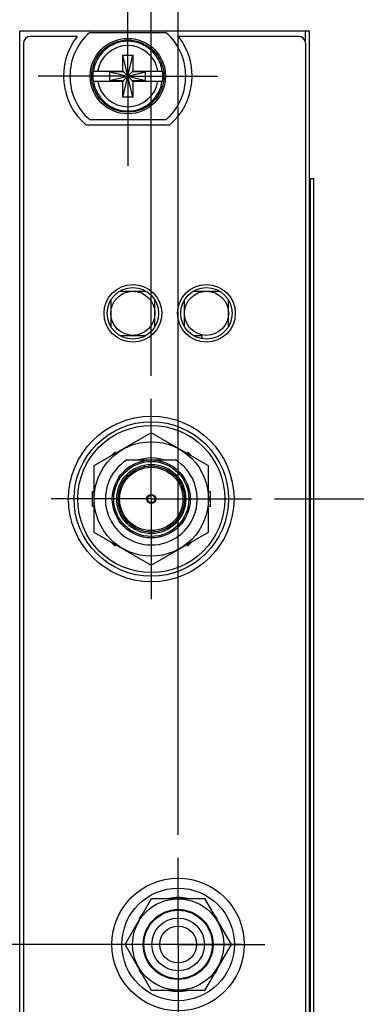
# Model space of a CAD drawing. Header units: inches. Extents: x 0.2 to 16.8, y 0.1 to 10.8.
# Tile 7 of 23: x 4.7 to 5.6, y 5.5 to 8.2. Entities that reach past the tile are written whole.
import ezdxf

# ---------------------------------------------------------------- set-up
doc = ezdxf.new("R2010")
doc.units = ezdxf.units.IN
doc.header["$LTSCALE"] = 0.935
doc.header["$MEASUREMENT"] = 0
doc.linetypes.add('CENTER', pattern=[0.6, 0.375, -0.075, 0.075, -0.075])
doc.layers.get('0').update_dxf_attribs({"linetype": 'CONTINUOUS'})
doc.layers.add('DEFAULT_1', color=7, linetype='CENTER')
doc.layers.add('DIMENSIONS', color=7, linetype='CONTINUOUS')
doc.styles.get("Standard").update_dxf_attribs({"font": 'txt', "width": 0.8})
doc.dimstyles.new('DIMSTYLE_1', dxfattribs={"dimtxt": 0.125, "dimasz": 0.18, "dimexe": 0.18, "dimexo": 0.0625, "dimgap": 0.09, "dimtad": 0, "dimtih": 1, "dimtoh": 1, "dimdec": 3, "dimzin": 4, "dimdsep": 46, "dimtxsty": 'STANDARD', "dimblk": '_FILLED', "dimblk1": '_FILLED', "dimblk2": '_FILLED', "dimcen": 0.09, "dimadec": 0, "dimazin": 0, "dimtp": 0.001, "dimtm": 0.001, "dimtfac": 1, "dimtdec": 3, "dimtofl": 0, "dimtmove": 0, "dimatfit": 3, "dimldrblk": '_FILLED', "dimfxl": 1, "dimtolj": 1, "dimtzin": 4, "dimarcsym": 0})

# ---------------------------------------------------------------- blocks, each defined once
blk = doc.blocks.new('*D2')
at = {"layer": 'DIMENSIONS', "color": 2, "linetype": 'CONTINUOUS'}
blk.add_line((5.2808, 5.6809), (2.3895, 5.6809), dxfattribs=at)
at = {"layer": 'DIMENSIONS', "color": 2, "linetype": 'CONTINUOUS', "width": 0.8}
for s, p in [('[', (1.627, 5.6184)), (']', (2.227, 5.6184)), ('2.360', (1.002, 5.6184)), ('59.94', (1.727, 5.6184)), ('-', (0.902, 5.6184))]:
    blk.add_text(s, height=0.125, dxfattribs=at).set_placement(p)
blk = doc.blocks.new('_FILLED')
at = {"color": 0, "linetype": 'BYBLOCK'}
blk.add_solid([(0, 0), (-1, 0.174), (-1, -0.174)], dxfattribs=at)
blk = doc.blocks.new('*D3')
at = {"layer": 'DIMENSIONS', "color": 2, "linetype": 'CONTINUOUS'}
blk.add_line((5.3698, 5.1489), (6.1642, 5.1489), dxfattribs=at)
at = {"layer": 'DIMENSIONS', "color": 2, "linetype": 'CONTINUOUS', "width": 0.8}
for s, p in [('[', (7.2517, 5.0864)), (']', (7.8517, 5.0864)), ('2X -', (6.2267, 5.0864)), ('2.892', (6.6267, 5.0864)), ('73.45', (7.3517, 5.0864))]:
    blk.add_text(s, height=0.125, dxfattribs=at).set_placement(p)
blk = doc.blocks.new('*D4')
at = {"layer": 'DIMENSIONS', "color": 2, "linetype": 'CONTINUOUS'}
blk.add_line((4.6779, 3.2196), (2.3895, 3.2196), dxfattribs=at)
at = {"layer": 'DIMENSIONS', "color": 2, "linetype": 'CONTINUOUS', "width": 0.8}
for s, p in [('[', (1.527, 3.1571)), (']', (2.227, 3.1571)), ('4.821', (0.902, 3.1571)), ('122.45', (1.627, 3.1571)), ('-', (0.802, 3.1571))]:
    blk.add_text(s, height=0.125, dxfattribs=at).set_placement(p)
blk = doc.blocks.new('*D6')
at = {"layer": 'DIMENSIONS', "color": 2, "linetype": 'CONTINUOUS'}
blk.add_line((5.2448, 4.5189), (2.3895, 4.5189), dxfattribs=at)
at = {"layer": 'DIMENSIONS', "color": 2, "linetype": 'CONTINUOUS', "width": 0.8}
for s, p in [('2X -', (0.602, 4.4564)), ('3.522', (1.002, 4.4564)), ('[', (1.627, 4.4564)), ('89.45', (1.727, 4.4564)), (']', (2.227, 4.4564))]:
    blk.add_text(s, height=0.125, dxfattribs=at).set_placement(p)
blk = doc.blocks.new('*D15')
at = {"layer": 'DIMENSIONS', "color": 2, "linetype": 'CONTINUOUS'}
blk.add_line((5.0348, 7.2264), (5.0348, 8.85), dxfattribs=at)
at = {"layer": 'DIMENSIONS', "color": 2, "linetype": 'CONTINUOUS', "width": 0.8}
for s, p in [(']', (5.0973, 10.4375)), ('42.26', (5.0973, 9.9375)), ('[', (5.0973, 9.8375)), ('1.664', (5.0973, 9.2125)), ('3X ', (5.0973, 8.9125))]:
    blk.add_text(s, height=0.125, rotation=90, dxfattribs=at).set_placement(p)
blk = doc.blocks.new('*D16')
at = {"layer": 'DIMENSIONS', "color": 2, "linetype": 'CONTINUOUS'}
for p, q in [((5.1828, 8.5003), (5.1828, 8.85)), ((5.1078, 8.4442), (5.1828, 8.5003)), ((5.1078, 5.9789), (5.1078, 8.4442))]:
    blk.add_line(p, q, dxfattribs=at)
at = {"layer": 'DIMENSIONS', "color": 2, "linetype": 'CONTINUOUS', "width": 0.8}
for s, p in [(']', (5.2453, 10.1375)), ('44.11', (5.2453, 9.6375)), ('[', (5.2453, 9.5375)), ('1.737', (5.2453, 8.9125))]:
    blk.add_text(s, height=0.125, rotation=90, dxfattribs=at).set_placement(p)
blk = doc.blocks.new('*D19')
at = {"layer": 'DIMENSIONS', "color": 2, "linetype": 'CONTINUOUS'}
blk.add_line((5.3698, 6.8914), (6.1642, 6.8914), dxfattribs=at)
at = {"layer": 'DIMENSIONS', "color": 2, "linetype": 'CONTINUOUS', "width": 0.8}
for s, p in [('[', (6.9517, 6.8289)), (']', (7.5517, 6.8289)), ('1.149', (6.3267, 6.8289)), ('29.19', (7.0517, 6.8289)), ('-', (6.2267, 6.8289))]:
    blk.add_text(s, height=0.125, dxfattribs=at).set_placement(p)

msp = doc.modelspace()

# ---------------------------------------------------------------- linework, layer by layer
at = {"color": 7, "linetype": 'CONTINUOUS'}
for p, q in [((4.677, 3.0246), (4.677, 8.1625)), ((5.465, 8.1625), (4.677, 8.1625)), ((5.453, 8.1625), (5.453, 8.136)), ((5.465, 3.0246), (5.465, 8.1625)), ((4.8333, 8.1485), (4.707, 8.1485)), ((4.8673, 8.159), (5.0748, 8.159)), ((5.435, 8.1485), (5.1087, 8.1485)), ((4.687, 8.1285), (4.687, 4.0585)), ((5.455, 4.0585), (5.455, 8.1285)), ((4.9572, 7.9835), (4.9848, 8.0976)), ((4.9572, 8.0543), (4.9572, 8.0976)), ((4.9848, 7.9835), (4.9572, 8.0976)), ((4.9572, 8.0976), (4.9848, 8.0976)), ((4.9848, 8.0976), (4.9848, 8.0543)), ((4.8764, 8.0543), (4.9593, 8.0543)), ((4.9593, 8.0543), (4.9593, 8.0523)), ((4.9827, 8.0543), (4.9827, 8.0523)), ((4.9827, 8.0543), (5.0657, 8.0543)), ((4.8764, 8.0268), (4.9593, 8.0268)), ((4.9225, 8.0288), (4.9225, 8.0523)), ((4.9225, 8.0288), (5.0195, 8.0523)), ((4.9593, 8.0523), (4.9225, 8.0523)), ((4.9225, 8.0523), (5.0195, 8.0288)), ((4.9225, 8.0288), (4.9593, 8.0288)), ((4.9572, 7.9835), (4.9572, 8.0268)), ((4.9593, 8.0288), (4.9827, 8.0523)), ((4.9827, 8.0288), (4.9593, 8.0523)), ((4.9593, 8.0268), (4.9593, 8.0288)), ((5.0195, 8.0523), (4.9827, 8.0523)), ((4.9827, 8.0268), (4.9827, 8.0288)), ((4.9827, 8.0288), (5.0195, 8.0288)), ((4.9827, 8.0268), (5.0657, 8.0268)), ((4.9848, 8.0268), (4.9848, 7.9835)), ((5.0195, 8.0288), (5.0195, 8.0523)), ((4.9848, 7.9835), (4.9572, 7.9835)), ((5.0748, 7.922), (4.8673, 7.922)), ((5.0848, 7.9075), (4.8573, 7.9075)), ((5.465, 7.7625), (5.4767, 7.7625)), ((5.468, 3.7625), (5.468, 7.7625)), ((5.4766, 3.7625), (5.4766, 7.7625)), ((5.4767, 3.7625), (5.4767, 7.7625)), ((4.95, 7.4559), (5.0196, 7.4559)), ((5.15, 7.4559), (5.2196, 7.4559)), ((4.9248, 7.4313), (4.9248, 7.3605)), ((5.0448, 7.3605), (5.0448, 7.4313)), ((5.1248, 7.3605), (5.1248, 7.4313)), ((5.2448, 7.3605), (5.2448, 7.4313)), ((4.95, 7.3359), (5.0196, 7.3359)), ((5.15, 7.3359), (5.1728, 7.3359)), ((5.1728, 7.3272), (5.1728, 7.3359)), ((5.0348, 7.0715), (4.8788, 6.9815)), ((5.1908, 6.9815), (5.0348, 7.0715)), ((4.9256, 7.0085), (4.9358, 7.0187)), ((4.9358, 7.0187), (4.9385, 7.016)), ((5.131, 7.016), (5.1338, 7.0187)), ((5.1338, 7.0187), (5.1439, 7.0085)), ((4.9691, 6.9977), (5.1005, 6.9977)), ((4.8788, 6.9815), (4.8788, 6.8013)), ((5.1908, 6.8013), (5.1908, 6.9815)), ((4.8748, 6.8714), (4.8748, 6.9114)), ((4.8748, 6.9114), (4.8788, 6.9114)), ((5.1908, 6.9114), (5.1948, 6.9114)), ((5.1948, 6.9114), (5.1948, 6.8714)), ((4.8788, 6.8714), (4.8748, 6.8714)), ((5.1948, 6.8714), (5.1908, 6.8714)), ((4.8788, 6.8013), (5.0348, 6.7113)), ((5.0348, 6.7113), (5.1908, 6.8013)), ((4.9358, 6.7641), (4.9256, 6.7743)), ((5.1439, 6.7743), (5.1338, 6.7641)), ((4.9385, 6.7669), (4.9358, 6.7641)), ((5.1338, 6.7641), (5.131, 6.7669)), ((4.9634, 5.6809), (5.0356, 5.8059)), ((5.0356, 5.8059), (5.1799, 5.8059)), ((5.1799, 5.8059), (5.2521, 5.6809)), ((5.0033, 5.75), (5.0017, 5.7516)), ((5.2139, 5.7516), (5.2122, 5.75)), ((5.0356, 5.5559), (4.9634, 5.6809)), ((5.2521, 5.6809), (5.1799, 5.5559)), ((5.0017, 5.6102), (5.0033, 5.6118)), ((5.2122, 5.6118), (5.2139, 5.6102)), ((5.1799, 5.5559), (5.0356, 5.5559))]:
    msp.add_line(p, q, dxfattribs=at)
for centre, radius in [((4.971, 8.0405), 0.1025), ((4.971, 8.0405), 0.098), ((4.9848, 7.3959), 0.0785), ((4.9848, 7.3959), 0.07), ((5.1848, 7.3959), 0.0785), ((5.1848, 7.3959), 0.07), ((4.9848, 7.3959), 0.06), ((5.1848, 7.3959), 0.06), ((5.0348, 6.8914), 0.225), ((5.0348, 6.8914), 0.21), ((5.0348, 6.8914), 0.2), ((5.0348, 6.8914), 0.1555), ((5.0348, 6.8914), 0.106), ((5.0348, 6.8914), 0.102), ((5.0348, 6.8914), 0.094), ((5.0348, 6.8914), 0.09), ((5.0348, 6.8914), 0.086), ((5.0348, 6.8914), 0.012), ((5.0348, 6.8914), 0.01), ((5.1078, 5.6809), 0.18), ((5.1078, 5.6809), 0.153), ((5.1078, 5.6809), 0.124), ((5.1078, 5.6809), 0.095), ((5.1078, 5.6809), 0.093), ((5.1078, 5.6809), 0.0715), ((5.1078, 5.6809), 0.05)]:
    msp.add_circle(centre, radius, dxfattribs=at)
for centre, radius, start, end in [((4.707, 8.1285), 0.02, 90, 180), ((4.971, 8.0405), 0.175, 141.8922, 229.4642), ((4.971, 8.0405), 0.1575, 131.203, 228.797), ((4.971, 8.0405), 0.0947, 8.3637, 171.6363), ((4.971, 8.0405), 0.1575, 311.203, 48.797), ((4.971, 8.0405), 0.175, 310.5358, 38.1078), ((5.435, 8.1285), 0.02, 0, 90), ((4.971, 8.0405), 0.0832, 9.5336, 170.4664), ((4.971, 8.0405), 0.0956, 171.7166, 188.2834), ((4.971, 8.0405), 0.0956, 351.7166, 8.2834), ((4.971, 8.0405), 0.0947, 188.3637, 351.6363), ((4.971, 8.0405), 0.0832, 189.5336, 350.4664), ((5.0348, 6.8914), 0.125, 121.723, 58.277), ((5.0348, 6.8914), 0.1115, 72.5465, 107.4535), ((5.1078, 5.6809), 0.1275, 78.6764, 101.3236), ((5.1078, 5.6809), 0.1275, 138.6692, 146.3236), ((5.1078, 5.6809), 0.1275, 33.6764, 41.3308), ((5.1078, 5.6809), 0.1275, 213.6764, 221.3308), ((5.1078, 5.6809), 0.1275, 318.6692, 326.3236), ((5.1078, 5.6809), 0.1275, 258.6764, 281.3236)]:
    msp.add_arc(centre, radius, start, end, dxfattribs=at)
at = {"layer": 'DEFAULT_1', "color": 7, "linetype": 'CENTER'}
for p, q in [((4.971, 8.0405), (4.971, 8.284)), ((4.971, 8.0405), (4.7275, 8.0405)), ((4.971, 8.0405), (4.971, 7.797)), ((4.971, 8.0405), (5.2145, 8.0405)), ((5.0348, 6.8914), (5.0348, 7.1639)), ((5.0348, 6.8914), (4.7623, 6.8914)), ((5.0348, 6.8914), (5.0348, 6.6189)), ((5.0348, 6.8914), (5.3073, 6.8914)), ((5.1078, 5.6809), (5.1078, 5.9164)), ((5.1078, 5.6809), (4.8723, 5.6809)), ((5.1078, 5.6809), (5.3433, 5.6809)), ((5.1078, 5.6809), (5.1078, 5.4454))]:
    msp.add_line(p, q, dxfattribs=at)

# ---------------------------------------------------------------- dimensions: what is measured, and where the dimension line sits
at = {"layer": 'DIMENSIONS', "color": 2, "linetype": 'CONTINUOUS'}
for feature_location, offset, dtype, origin, text, picture, middle in [((5.0348, 7.2264), (0, 1.6236), 1, (3.371, 8.284), '3X <>', '*D15', (5.0348, 9.725)), ((5.2448, 4.5189), (-2.8553, 0), 0, (3.371, 8.0405), '2X -<>', '*D6', (1.4645, 4.5189)), ((4.6779, 3.2196), (-2.2884, 0), 0, (3.1275, 8.0405), '-<>', '*D4', (1.5645, 3.2196)), ((5.2808, 5.6809), (-2.8913, 0), 0, (3.371, 8.0405), '-<>', '*D2', (1.6145, 5.6809)), ((5.3698, 5.1489), (0.7944, 0), 0, (3.371, 8.0405), '2X -<>', '*D3', (7.0892, 5.1489)), ((5.3698, 6.8914), (0.7944, 0), 0, (3.371, 8.0405), '-<>', '*D19', (6.9392, 6.8914))]:
    dim = msp.add_ordinate_dim(feature_location=feature_location, offset=offset, dtype=dtype, origin=origin, text=text, dimstyle='DIMSTYLE_1', dxfattribs=at)
    dim.commit()
    dim.dimension.update_dxf_attribs({"geometry": picture, "text_midpoint": middle})
dim = msp.add_ordinate_dim(feature_location=(5.1078, 5.9789), offset=(0.075, 2.8711), dtype=0, origin=(3.371, 8.284), dimstyle='DIMSTYLE_1', dxfattribs=at)
dim.commit()
dim.dimension.update_dxf_attribs({"geometry": '*D16', "text_midpoint": (5.1828, 9.575)})

doc.saveas('drawing.dxf')
